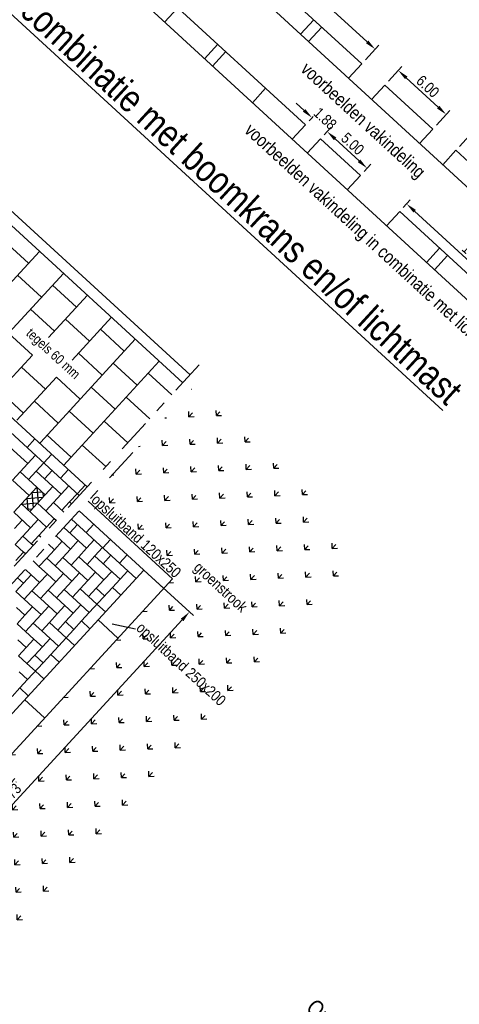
# Model space of a CAD drawing. Header units: metres. Extents: x 111546 to 149831, y 498798 to 507863.
# Tile 126 of 256: x 113052 to 113056, y 500892 to 500901. Entities that reach past the tile are written whole.
import ezdxf

# ---------------------------------------------------------------- set-up
doc = ezdxf.new("R2010")
doc.units = ezdxf.units.M
doc.linetypes.add('DASHDOT', pattern=[25.4, 12.7, -6.35, 0, -6.35])
doc.linetypes.add('HIDDEN', pattern=[9.525, 6.35, -3.175])
for name, color, linetype in [('0-aanduiding', 3, 'Continuous'), ('0-grenslijn', 3, 'DASHDOT'), ('0-maatvoering', 3, 'Continuous'), ('0-tekst detail', 4, 'Continuous'), ('3-arcering witte steen', 3, 'Continuous'), ('3-opsluiting', 2, 'Continuous'), ('3-steen', 3, 'Continuous'), ('3-tegels', 3, 'Continuous'), ('3-verharding', 2, 'Continuous')]:
    doc.layers.add(name, color=color, linetype=linetype)
doc.layers.add('0-hulplijn', color=6, linetype='Continuous', plot=False)
doc.styles.add('Stempel', font='arial.ttf')
doc.styles.add('Zaanstad', font='ARIALN.TTF')
doc.styles.add('Zaanstad 1-200 1.8mm', font='ARIALN.TTF', dxfattribs={"height": 0.36})
doc.dimstyles.new('1-50', dxfattribs={"dimtxt": 0.1, "dimasz": 0.1, "dimexe": 0.05, "dimexo": 0.05, "dimgap": 0.025, "dimtad": 1, "dimzin": 0, "dimdsep": 46, "dimtxsty": 'Zaanstad', "dimcen": 0, "dimclrd": 256, "dimclre": 256, "dimclrt": 256, "dimadec": 0, "dimazin": 0, "dimtfac": 1, "dimtofl": 0, "dimtmove": 0, "dimatfit": 3, "dimfxl": 1, "dimtfill": 1, "dimtolj": 1, "dimtzin": 0, "dimlwd": -1, "dimlwe": -1, "dimarcsym": 0})

# ---------------------------------------------------------------- blocks, each defined once
blk = doc.blocks.new('*D1272')
at = {"layer": '0-maatvoering', "transparency": 16777216}
for p, q in [((113056.3916, 500902.0301), (113055.8525, 500901.4436)), ((113055.96, 500901.4127), (113056.5085, 500900.9086)), ((113057.1585, 500901.468), (113056.5483, 500900.8041))]:
    blk.add_line(p, q, dxfattribs=at)
for points in [[(113055.9713, 500901.425), (113055.9487, 500901.4004), (113055.8864, 500901.4804)], [(113056.5198, 500900.9208), (113056.4972, 500900.8963), (113056.5821, 500900.8409)]]:
    blk.add_solid(points, dxfattribs=at)
at = {"layer": 'Defpoints', "color": 0, "transparency": 16777216}
for p in [(113056.4255, 500902.0669), (113057.1923, 500901.5048), (113056.5821, 500900.8409)]:
    blk.add_point(p, dxfattribs=at)
at = {"layer": '0-maatvoering', "transparency": 16777216, "insert": (113056.2857, 500901.2166), "char_height": 0.1, "attachment_point": 5, "rotation": 317.41437, "style": 'Zaanstad', "bg_fill": 3, "box_fill_scale": 1.1, "bg_fill_color": 256, "bg_fill_true_color": 13158600, "bg_fill_transparency": 0}
blk.add_mtext('\\A1;0.95', dxfattribs=at)
blk = doc.blocks.new('*D1276')
at = {"layer": '0-maatvoering', "transparency": 16777216}
for p, q in [((113053.6079, 500902.2536), (113053.7319, 500902.3885)), ((113053.7717, 500902.284), (113055.2442, 500900.9306)), ((113055.2277, 500900.7649), (113055.3517, 500900.8998))]:
    blk.add_line(p, q, dxfattribs=at)
for points in [[(113053.783, 500902.2963), (113053.7604, 500902.2718), (113053.6981, 500902.3517)], [(113055.2555, 500900.9429), (113055.233, 500900.9184), (113055.3179, 500900.863)]]:
    blk.add_solid(points, dxfattribs=at)
at = {"layer": 'Defpoints', "color": 0, "transparency": 16777216}
for p in [(113053.5741, 500902.2168), (113055.3179, 500900.863), (113055.1939, 500900.7281)]:
    blk.add_point(p, dxfattribs=at)
at = {"layer": '0-maatvoering', "transparency": 16777216, "insert": (113054.5594, 500901.6633), "char_height": 0.1, "attachment_point": 5, "rotation": 317.41437, "style": 'Zaanstad', "bg_fill": 3, "box_fill_scale": 1.1, "bg_fill_color": 256, "bg_fill_true_color": 13158600, "bg_fill_transparency": 0}
blk.add_mtext('\\A1;22.00', dxfattribs=at)
blk = doc.blocks.new('*D1277')
at = {"layer": '0-maatvoering', "transparency": 16777216}
for p, q in [((113055.4412, 500900.5687), (113055.5652, 500900.7035)), ((113055.605, 500900.5991), (113055.8995, 500900.3284)), ((113055.883, 500900.1626), (113056.007, 500900.2975))]:
    blk.add_line(p, q, dxfattribs=at)
for points in [[(113055.6163, 500900.6113), (113055.5937, 500900.5868), (113055.5314, 500900.6667)], [(113055.9108, 500900.3407), (113055.8882, 500900.3161), (113055.9731, 500900.2607)]]:
    blk.add_solid(points, dxfattribs=at)
at = {"layer": 'Defpoints', "color": 0, "transparency": 16777216}
for p in [(113055.4074, 500900.5318), (113055.9731, 500900.2607), (113055.8492, 500900.1258)]:
    blk.add_point(p, dxfattribs=at)
at = {"layer": '0-maatvoering', "transparency": 16777216, "insert": (113055.8037, 500900.5197), "char_height": 0.1, "attachment_point": 5, "rotation": 317.41437, "style": 'Zaanstad', "bg_fill": 3, "box_fill_scale": 1.1, "bg_fill_color": 256, "bg_fill_true_color": 13158600, "bg_fill_transparency": 0}
blk.add_mtext('\\A1;6.00', dxfattribs=at)
blk = doc.blocks.new('*D1278')
at = {"layer": '0-maatvoering', "transparency": 16777216}
for p, q in [((113056.0965, 500899.9664), (113056.2205, 500900.1013)), ((113056.2603, 500899.9968), (113057.3647, 500898.9818)), ((113057.3482, 500898.816), (113057.4721, 500898.9509))]:
    blk.add_line(p, q, dxfattribs=at)
for points in [[(113056.2716, 500900.0091), (113056.249, 500899.9845), (113056.1867, 500900.0645)], [(113057.376, 500898.994), (113057.3534, 500898.9695), (113057.4383, 500898.9141)]]:
    blk.add_solid(points, dxfattribs=at)
at = {"layer": 'Defpoints', "color": 0, "transparency": 16777216}
for p in [(113056.0627, 500899.9296), (113057.4383, 500898.9141), (113057.3143, 500898.7792)]:
    blk.add_point(p, dxfattribs=at)
at = {"layer": '0-maatvoering', "transparency": 16777216, "insert": (113056.8639, 500899.5453), "char_height": 0.1, "attachment_point": 5, "rotation": 317.41437, "style": 'Zaanstad', "bg_fill": 3, "box_fill_scale": 1.1, "bg_fill_color": 256, "bg_fill_true_color": 13158600, "bg_fill_transparency": 0}
blk.add_mtext('\\A1;17.00', dxfattribs=at)
blk = doc.blocks.new('*D1281')
at = {"layer": '0-maatvoering', "transparency": 16777216}
for p, q in [((113054.6627, 500900.298), (113054.5891, 500900.3656)), ((113054.7091, 500900.2006), (113054.7702, 500900.2671)), ((113054.8475, 500900.0734), (113054.9086, 500900.1399)), ((113054.9484, 500900.0354), (113055.022, 500899.9677))]:
    blk.add_line(p, q, dxfattribs=at)
for points in [[(113054.674, 500900.3102), (113054.6515, 500900.2857), (113054.7364, 500900.2303)], [(113054.9597, 500900.0477), (113054.9371, 500900.0231), (113054.8748, 500900.1031)]]:
    blk.add_solid(points, dxfattribs=at)
at = {"layer": '0-maatvoering', "transparency": 16777216, "insert": (113054.857, 500900.2227), "char_height": 0.1, "attachment_point": 5, "rotation": 317.41437, "style": 'Zaanstad', "bg_fill": 3, "box_fill_scale": 1.1, "bg_fill_color": 256, "bg_fill_true_color": 13158600, "bg_fill_transparency": 0}
blk.add_mtext('\\A1;1.88', dxfattribs=at)
at = {"layer": 'Defpoints', "color": 0, "transparency": 16777216}
for p in [(113054.6753, 500900.1638), (113054.8137, 500900.0366), (113054.8748, 500900.1031)]:
    blk.add_point(p, dxfattribs=at)
blk = doc.blocks.new('*D1282')
at = {"layer": '0-maatvoering', "transparency": 16777216}
for p, q in [((113054.8475, 500900.0734), (113054.9086, 500900.1399)), ((113054.9484, 500900.0354), (113055.1693, 500899.8324)), ((113055.2156, 500899.735), (113055.2768, 500899.8015))]:
    blk.add_line(p, q, dxfattribs=at)
for points in [[(113054.9597, 500900.0477), (113054.9371, 500900.0231), (113054.8748, 500900.1031)], [(113055.1806, 500899.8447), (113055.158, 500899.8201), (113055.2429, 500899.7647)]]:
    blk.add_solid(points, dxfattribs=at)
at = {"layer": 'Defpoints', "color": 0, "transparency": 16777216}
for p in [(113054.8137, 500900.0366), (113055.2429, 500899.7647), (113055.1818, 500899.6982)]:
    blk.add_point(p, dxfattribs=at)
at = {"layer": '0-maatvoering', "transparency": 16777216, "insert": (113055.1103, 500899.9899), "char_height": 0.1, "attachment_point": 5, "rotation": 317.41437, "style": 'Zaanstad', "bg_fill": 3, "box_fill_scale": 1.1, "bg_fill_color": 256, "bg_fill_true_color": 13158600, "bg_fill_transparency": 0}
blk.add_mtext('\\A1;5.00', dxfattribs=at)
blk = doc.blocks.new('*D1283')
at = {"layer": '0-maatvoering', "transparency": 16777216}
for p, q in [((113055.5779, 500899.4021), (113055.6423, 500899.4722)), ((113055.6821, 500899.3677), (113056.7128, 500898.4203)), ((113056.7559, 500898.3194), (113056.8203, 500898.3895))]:
    blk.add_line(p, q, dxfattribs=at)
for points in [[(113055.6933, 500899.38), (113055.6708, 500899.3554), (113055.6084, 500899.4354)], [(113056.7241, 500898.4326), (113056.7016, 500898.408), (113056.7865, 500898.3527)]]:
    blk.add_solid(points, dxfattribs=at)
at = {"layer": 'Defpoints', "color": 0, "transparency": 16777216}
for p in [(113055.5441, 500899.3653), (113056.7865, 500898.3527), (113056.7221, 500898.2826)]:
    blk.add_point(p, dxfattribs=at)
at = {"layer": '0-maatvoering', "transparency": 16777216, "insert": (113056.2489, 500898.95), "char_height": 0.1, "attachment_point": 5, "rotation": 317.41437, "style": 'Zaanstad', "bg_fill": 3, "box_fill_scale": 1.1, "bg_fill_color": 256, "bg_fill_true_color": 13158600, "bg_fill_transparency": 0}
blk.add_mtext('\\A1;16.00', dxfattribs=at)
blk = doc.blocks.new('*D1301')
at = {"layer": '0-maatvoering', "transparency": 16777216}
for p, q in [((113053.2206, 500896.0211), (113053.6415, 500895.6343)), ((113050.4749, 500892.2629), (113053.537, 500895.5945)), ((113050.0233, 500892.5422), (113050.4441, 500892.1555))]:
    blk.add_line(p, q, dxfattribs=at)
for points in [[(113053.5247, 500895.6058), (113053.5492, 500895.5832), (113053.6046, 500895.6682)], [(113050.4627, 500892.2742), (113050.4872, 500892.2516), (113050.4073, 500892.1893)]]:
    blk.add_solid(points, dxfattribs=at)
at = {"layer": 'Defpoints', "color": 0, "transparency": 16777216}
for p in [(113053.1838, 500896.0549), (113053.6046, 500895.6682), (113049.9865, 500892.5761)]:
    blk.add_point(p, dxfattribs=at)
at = {"layer": '0-maatvoering', "transparency": 16777216, "insert": (113051.95, 500893.9802), "char_height": 0.1, "attachment_point": 5, "rotation": 47.41437, "style": 'Zaanstad', "bg_fill": 3, "box_fill_scale": 1.1, "bg_fill_color": 256, "bg_fill_true_color": 13158600, "bg_fill_transparency": 0}
blk.add_mtext('\\A1;4.73', dxfattribs=at)

msp = doc.modelspace()

# ---------------------------------------------------------------- hatches: boundary and pattern name
at = {"layer": '3-tegels'}
h = msp.add_hatch(dxfattribs=at)
h.set_pattern_fill('GRASS', color=256, scale=0.01, angle=-93.53869)
h.set_pattern_definition([(47.414373, (112166.63663, 501306.74697), (-0.010700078, 0.253774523), [0.047625, -0.311585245]), (2.414373, (112166.63663, 501306.74697), (-0.01070008, 0.25377452), [0.047625, -0.206375]), (92.414373, (112166.63663, 501306.74697), (-0.25377452, -0.01070008), [0.047625, -0.206375])])
h.paths.add_polyline_path([(113053.6208, 500897.7264), (113054.0096, 500897.5108), (113054.4413, 500897.0007), (113054.8951, 500896.8386), (113054.9069, 500896.3885), (113055.1168, 500896.316), (113055.0629, 500895.905), (113054.3903, 500895.3554), (113054.1459, 500895.0024), (113053.5448, 500894.3774), (113053.1389, 500893.8729), (113052.3852, 500893.1642), (113051.873, 500892.5005), (113051.2938, 500891.9834), (113051.1302, 500891.6607), (113050.2382, 500892.4805), (113053.4491, 500895.9741), (113052.6691, 500896.691)])
h.paths.add_polyline_path([(113050.2167, 500892.4586), (113051.0425, 500891.6996), (113051.1726, 500891.8412), (113050.3468, 500892.6001)], flags=9)
h.paths.add_polyline_path([(113052.0626, 500894.0593), (113051.8778, 500893.8583), (113052.0311, 500893.7174), (113052.2158, 500893.9184)], flags=24)
h.paths.add_polyline_path([(113053.5407, 500895.801), (113054.3664, 500895.0421), (113054.4965, 500895.1836), (113053.6708, 500895.9425)], flags=24)
h.paths.add_polyline_path([(113052.6275, 500896.6684), (113053.4532, 500895.9095), (113053.5833, 500896.051), (113052.7576, 500896.81)], flags=25)
h.paths.add_polyline_path([(113053.9869, 500896.4953), (113054.48, 500896.0421), (113054.6113, 500896.185), (113054.1182, 500896.6382)], flags=24)

# ---------------------------------------------------------------- linework, layer by layer
at = {"layer": '0-aanduiding'}
msp.add_line((113053.1059, 500895.5086), (113052.8914, 500895.5555), dxfattribs=at)
at = {"layer": '0-grenslijn', "ltscale": 0.025}
for p, q in [((113053.6951, 500897.9489), (113047.8599, 500891.5999)), ((113053.0809, 500897.139), (113047.9304, 500891.535))]:
    msp.add_line(p, q, dxfattribs=at)
at = {"layer": '3-arcering witte steen'}
for p, q in [((113052.1511, 500896.7703), (113052.2423, 500896.7775)), ((113052.165, 500896.6303), (113052.1533, 500896.7727)), ((113052.211, 500896.6804), (113052.1999, 500896.8165)), ((113052.2571, 500896.7303), (113052.254, 500896.7667)), ((113052.0574, 500896.6627), (113052.2055, 500896.6743)), ((113052.0624, 500896.6579), (113052.0612, 500896.6727)), ((113052.1015, 500896.7163), (113052.255, 500896.7283)), ((113052.1166, 500896.6081), (113052.1073, 500896.7226)), ((113052.1076, 500896.6165), (113052.1558, 500896.6203))]:
    msp.add_line(p, q, dxfattribs=at)
at = {"layer": '3-opsluiting'}
for p, q in [((113051.9141, 500899.4154), (113053.6102, 500897.8565)), ((113051.8464, 500899.3418), (113053.5426, 500897.7829)), ((113053.4491, 500895.9741), (113052.6691, 500896.691)), ((113053.3679, 500895.8858), (113052.5879, 500896.6026)), ((113053.0417, 500895.9003), (113053.1838, 500896.0549)), ((113053.4491, 500895.9741), (113050.2382, 500892.4805)), ((113053.0417, 500895.9003), (113050.291, 500892.9074)), ((113052.7609, 500895.5948), (113052.945, 500895.4256)), ((113052.0842, 500894.8585), (113052.2683, 500894.6893))]:
    msp.add_line(p, q, dxfattribs=at)
at = {"layer": '3-steen'}
for p, q in [((113052.6595, 500896.822), (113050.9633, 500898.381)), ((113052.5884, 500896.7447), (113050.8923, 500898.3036)), ((113052.0798, 500897.0696), (113051.881, 500897.2524)), ((113052.1777, 500897.2649), (113052.1066, 500897.1876)), ((113052.1129, 500897.0392), (113052.0418, 500896.9619)), ((113052.0798, 500897.0696), (113052.1129, 500897.0392)), ((113052.184, 500897.1165), (113052.1129, 500897.0392)), ((113052.2613, 500897.0455), (113052.1902, 500896.9681)), ((113052.3323, 500897.1228), (113052.2613, 500897.0455)), ((113052.0418, 500896.9619), (113051.9708, 500896.8846)), ((113052.1192, 500896.8908), (113052.0418, 500896.9619)), ((113052.1902, 500896.9681), (113052.1192, 500896.8908)), ((113052.1902, 500896.9681), (113052.4221, 500896.755)), ((113052.3386, 500896.9744), (113052.2675, 500896.8971)), ((113052.4869, 500896.9807), (113052.4159, 500896.9033)), ((113052.0481, 500896.8135), (113051.9708, 500896.8846)), ((113052.1965, 500896.8198), (113052.1192, 500896.8908)), ((113052.1254, 500896.7425), (113052.0481, 500896.8135)), ((113052.1965, 500896.8198), (113052.1254, 500896.7425)), ((113052.2738, 500896.7487), (113052.1965, 500896.8198)), ((113052.3448, 500896.826), (113052.2738, 500896.7487)), ((113052.4932, 500896.8323), (113052.4221, 500896.755)), ((113052.5705, 500896.7612), (113052.4994, 500896.6839)), ((113052.6415, 500896.8385), (113052.5705, 500896.7612)), ((113052.1254, 500896.7425), (113052.0544, 500896.6652)), ((113052.2027, 500896.6714), (113052.1317, 500896.5941)), ((113052.2738, 500896.7487), (113052.2027, 500896.6714)), ((113052.28, 500896.6004), (113052.2027, 500896.6714)), ((113052.3511, 500896.6777), (113052.28, 500896.6004)), ((113052.4221, 500896.755), (113052.3511, 500896.6777)), ((113052.4463, 500896.5901), (113052.3511, 500896.6777)), ((113052.4994, 500896.6839), (113052.4284, 500896.6066)), ((113052.4994, 500896.6839), (113052.5174, 500896.6674)), ((113052.0544, 500896.6652), (113051.9833, 500896.5879)), ((113051.9833, 500896.5879), (113052.1379, 500896.4458)), ((113052.2863, 500896.452), (113052.0544, 500896.6652)), ((113052.3573, 500896.5293), (113052.28, 500896.6004)), ((113052.0606, 500896.5168), (113051.9896, 500896.4395)), ((113052.1379, 500896.4458), (113052.209, 500896.5231)), ((113052.2863, 500896.452), (113052.3573, 500896.5293)), ((113052.3753, 500896.5128), (113052.3573, 500896.5293)), ((113053.1128, 500895.9776), (113052.5169, 500896.5253)), ((113052.1379, 500896.4458), (113052.0669, 500896.3684)), ((113052.2863, 500896.452), (113052.1442, 500896.2974)), ((113052.6552, 500896.2556), (113052.4458, 500896.448)), ((113052.5002, 500896.398), (113052.5713, 500896.4753)), ((113052.6511, 500896.4019), (113052.7222, 500896.4792)), ((113052.0669, 500896.3684), (113051.9958, 500896.2911)), ((113052.1442, 500896.2974), (113052.0669, 500896.3684)), ((113052.2332, 500896.3582), (113052.2152, 500896.3747)), ((113052.3585, 500896.2431), (113052.4295, 500896.3204)), ((113052.5068, 500896.2493), (113052.3748, 500896.3707)), ((113052.5068, 500896.2493), (113052.5779, 500896.3266)), ((113052.6549, 500896.2559), (113052.7259, 500896.3332)), ((113052.8057, 500896.2598), (113052.8768, 500896.3371)), ((113052.0731, 500896.2201), (113051.9958, 500896.2911)), ((113052.0731, 500896.2201), (113052.0021, 500896.1428)), ((113052.0911, 500896.2036), (113052.0731, 500896.2201)), ((113052.1621, 500896.2809), (113052.1442, 500896.2974)), ((113052.3585, 500896.2431), (113052.2874, 500896.1658)), ((113052.3037, 500896.2934), (113052.3585, 500896.2431)), ((113052.4358, 500896.172), (113052.5068, 500896.2493)), ((113052.6552, 500896.2556), (113052.5841, 500896.1783)), ((113052.8032, 500896.2621), (113052.7322, 500896.1848)), ((113052.2163, 500896.0885), (113052.1616, 500896.1388)), ((113052.2874, 500896.1658), (113052.2163, 500896.0885)), ((113052.3647, 500896.0947), (113052.2874, 500896.1658)), ((113052.4358, 500896.172), (113052.3647, 500896.0947)), ((113052.4358, 500896.172), (113052.6677, 500895.9589)), ((113052.5131, 500896.101), (113052.5841, 500896.1783)), ((113052.816, 500895.9651), (113052.5841, 500896.1783)), ((113052.6611, 500896.1075), (113052.7322, 500896.1848)), ((113052.9644, 500895.9714), (113052.7325, 500896.1845)), ((113052.8805, 500896.1911), (113052.8095, 500896.1138)), ((113052.9604, 500896.1177), (113053.0314, 500896.195)), ((113052.1453, 500896.0111), (113052.0906, 500896.0614)), ((113052.2937, 500896.0174), (113052.2163, 500896.0885)), ((113052.442, 500896.0237), (113052.3647, 500896.0947)), ((113052.6677, 500895.9589), (113052.7387, 500896.0362)), ((113052.816, 500895.9651), (113052.8871, 500896.0424)), ((113052.9644, 500895.9714), (113053.0355, 500896.0487)), ((113052.0742, 500895.9338), (113052.0195, 500895.9841)), ((113052.1453, 500896.0111), (113052.0742, 500895.9338)), ((113052.2226, 500895.9401), (113052.1453, 500896.0111)), ((113052.2937, 500896.0174), (113052.2226, 500895.9401)), ((113052.371, 500895.9463), (113052.2937, 500896.0174)), ((113052.371, 500895.9463), (113052.2999, 500895.869)), ((113052.442, 500896.0237), (113052.371, 500895.9463)), ((113052.5193, 500895.9526), (113052.442, 500896.0237)), ((113052.5193, 500895.9526), (113052.4483, 500895.8753)), ((113052.5904, 500896.0299), (113052.5193, 500895.9526)), ((113052.6677, 500895.9589), (113052.5966, 500895.8815)), ((113052.816, 500895.9651), (113052.6739, 500895.8105)), ((113052.9644, 500895.9714), (113052.8934, 500895.8941)), ((113052.0742, 500895.9338), (113052.0032, 500895.8565)), ((113052.0805, 500895.7855), (113052.0032, 500895.8565)), ((113052.1515, 500895.8628), (113052.0805, 500895.7855)), ((113052.2226, 500895.9401), (113052.1515, 500895.8628)), ((113052.2289, 500895.7917), (113052.1515, 500895.8628)), ((113052.2999, 500895.869), (113052.2289, 500895.7917)), ((113052.3772, 500895.798), (113052.2999, 500895.869)), ((113052.4483, 500895.8753), (113052.3772, 500895.798)), ((113052.5256, 500895.8042), (113052.4483, 500895.8753)), ((113052.5966, 500895.8815), (113052.5256, 500895.8042)), ((113052.6739, 500895.8105), (113052.5966, 500895.8815)), ((113052.8934, 500895.8941), (113052.6802, 500895.6621)), ((113052.8223, 500895.8168), (113052.745, 500895.8878)), ((113052.9707, 500895.823), (113052.8934, 500895.8941)), ((113052.1578, 500895.7144), (113052.0805, 500895.7855)), ((113052.3062, 500895.7207), (113052.2289, 500895.7917)), ((113052.4545, 500895.7269), (113052.3772, 500895.798)), ((113052.6029, 500895.7332), (113052.5256, 500895.8042)), ((113052.7512, 500895.7394), (113052.6739, 500895.8105)), ((113052.0868, 500895.6371), (113052.0094, 500895.7082)), ((113052.1578, 500895.7144), (113052.0868, 500895.6371)), ((113052.2351, 500895.6434), (113052.1578, 500895.7144)), ((113052.3062, 500895.7207), (113052.2351, 500895.6434)), ((113052.3835, 500895.6496), (113052.3062, 500895.7207)), ((113052.4545, 500895.7269), (113052.3835, 500895.6496)), ((113052.5318, 500895.6559), (113052.4545, 500895.7269)), ((113052.6029, 500895.7332), (113052.5318, 500895.6559)), ((113052.6802, 500895.6621), (113052.6029, 500895.7332)), ((113052.8286, 500895.6684), (113052.7512, 500895.7394)), ((113052.0868, 500895.6371), (113052.0157, 500895.5598)), ((113052.2351, 500895.6434), (113052.1641, 500895.5661)), ((113052.3835, 500895.6496), (113052.3124, 500895.5723)), ((113052.5318, 500895.6559), (113052.4608, 500895.5786)), ((113052.6091, 500895.5848), (113052.5381, 500895.5075)), ((113052.6802, 500895.6621), (113052.6091, 500895.5848)), ((113052.6864, 500895.5138), (113052.6091, 500895.5848)), ((113052.093, 500895.4888), (113052.0157, 500895.5598)), ((113052.1641, 500895.5661), (113052.093, 500895.4888)), ((113052.1703, 500895.4177), (113052.093, 500895.4888)), ((113052.2414, 500895.495), (113052.1641, 500895.5661)), ((113052.3124, 500895.5723), (113052.2414, 500895.495)), ((113052.3187, 500895.424), (113052.2414, 500895.495)), ((113052.3897, 500895.5013), (113052.3124, 500895.5723)), ((113052.4608, 500895.5786), (113052.3897, 500895.5013)), ((113052.467, 500895.4302), (113052.3897, 500895.5013)), ((113052.5381, 500895.5075), (113052.396, 500895.3529)), ((113052.5381, 500895.5075), (113052.4608, 500895.5786)), ((113052.0993, 500895.3404), (113052.022, 500895.4114)), ((113052.1703, 500895.4177), (113052.0993, 500895.3404)), ((113052.2476, 500895.3466), (113052.1703, 500895.4177)), ((113052.3187, 500895.424), (113052.2476, 500895.3466)), ((113052.396, 500895.3529), (113052.3187, 500895.424)), ((113052.5443, 500895.3592), (113052.467, 500895.4302)), ((113052.0993, 500895.3404), (113052.0282, 500895.2631)), ((113052.2476, 500895.3466), (113052.1766, 500895.2693)), ((113052.396, 500895.3529), (113052.3249, 500895.2756)), ((113052.1055, 500895.192), (113052.0282, 500895.2631)), ((113052.1766, 500895.2693), (113052.1055, 500895.192)), ((113052.2539, 500895.1983), (113052.1766, 500895.2693)), ((113052.3249, 500895.2756), (113052.2539, 500895.1983)), ((113052.4022, 500895.2045), (113052.3249, 500895.2756)), ((113052.1828, 500895.121), (113052.1055, 500895.192)), ((113052.2539, 500895.1983), (113052.1118, 500895.0437)), ((113052.1118, 500895.0437), (113052.0345, 500895.1147)), ((113052.1118, 500895.0437), (113052.0407, 500894.9664)), ((113052.2601, 500895.0499), (113052.1828, 500895.121)), ((113052.0407, 500894.9664), (113051.9697, 500894.8891)), ((113052.118, 500894.8953), (113052.0407, 500894.9664))]:
    msp.add_line(p, q, dxfattribs=at)
at = {"layer": '3-tegels'}
for p, q in [((113052.1199, 500898.8867), (113051.899, 500899.0897)), ((113051.5109, 500898.224), (113052.2214, 500898.9971)), ((113051.5592, 500897.8333), (113052.4423, 500898.7941)), ((113052.2393, 500898.5732), (113052.0184, 500898.7762)), ((113052.5617, 500898.4807), (113052.3408, 500898.6837)), ((113052.6632, 500898.5911), (113052.3056, 500898.2021)), ((113052.3587, 500898.2598), (113052.1378, 500898.4628)), ((113052.6811, 500898.1672), (113052.4602, 500898.3702)), ((113052.8841, 500898.3881), (113052.5214, 500897.9935)), ((113052.1557, 500898.0389), (113051.9348, 500898.2419)), ((113053.0034, 500898.0747), (113052.7826, 500898.2777)), ((113053.105, 500898.1851), (113052.232, 500897.2353)), ((113052.1557, 500898.0389), (113051.7903, 500897.6413)), ((113052.8004, 500897.8538), (113052.5796, 500898.0568)), ((113052.6153, 500897.209), (113053.3258, 500897.9821)), ((113053.1228, 500897.7612), (113052.9019, 500897.9642)), ((113052.2751, 500897.7255), (113052.0542, 500897.9285)), ((113053.2243, 500897.8716), (113053.4411, 500897.6724)), ((113052.3766, 500897.8359), (113052.0111, 500897.4383)), ((113052.5974, 500897.6329), (113052.3766, 500897.8359)), ((113052.072, 500897.5046), (113051.8512, 500897.7076)), ((113052.6989, 500897.7433), (113052.9198, 500897.5403)), ((113052.3944, 500897.412), (113052.1735, 500897.615)), ((113053.0213, 500897.6508), (113053.2381, 500897.4516)), ((113052.4959, 500897.5225), (113052.7168, 500897.3194)), ((113052.8183, 500897.4299), (113053.0351, 500897.2307)), ((113052.232, 500897.2353), (113052.2219, 500897.2243)), ((113052.2929, 500897.3016), (113052.5138, 500897.0986)), ((113052.4428, 500897.0213), (113052.6153, 500897.209)), ((113052.6153, 500897.209), (113052.8321, 500897.0098))]:
    msp.add_line(p, q, dxfattribs=at)
at = {"layer": '3-verharding'}
for p, q in [((113053.5741, 500902.2168), (113055.1939, 500900.7281)), ((113052.7296, 500901.7076), (113058.0868, 500896.7838)), ((113053.0555, 500901.6525), (113054.6753, 500900.1638)), ((113055.0721, 500900.5956), (113055.1939, 500900.7281)), ((113055.2856, 500900.3993), (113055.4074, 500900.5318)), ((113055.4074, 500900.5318), (113055.8492, 500900.1258)), ((113054.5535, 500900.0313), (113054.6753, 500900.1638)), ((113055.7274, 500899.9933), (113055.8492, 500900.1258)), ((113054.6919, 500899.904), (113054.8137, 500900.0366)), ((113054.8137, 500900.0366), (113055.1818, 500899.6982)), ((113055.9409, 500899.7971), (113056.0627, 500899.9296)), ((113056.0627, 500899.9296), (113057.3143, 500898.7792)), ((113055.06, 500899.5657), (113055.1818, 500899.6982)), ((113055.4222, 500899.2328), (113055.5441, 500899.3653)), ((113055.5441, 500899.3653), (113056.7221, 500898.2826))]:
    msp.add_line(p, q, dxfattribs=at)
at = {"layer": '3-verharding', "linetype": 'HIDDEN'}
for p, q in [((113053.3754, 500901.114), (113053.4972, 500901.2465)), ((113054.6303, 500901.0016), (113054.7521, 500901.1341)), ((113054.704, 500900.9339), (113054.8258, 500901.0664)), ((113053.7436, 500900.7756), (113053.8654, 500900.9082)), ((113053.8172, 500900.708), (113053.939, 500900.8405)), ((113054.1853, 500900.3696), (113054.3071, 500900.5021)), ((113055.7904, 500898.8944), (113055.9122, 500899.027)), ((113055.864, 500898.8268), (113055.9858, 500898.9593))]:
    msp.add_line(p, q, dxfattribs=at)

# ---------------------------------------------------------------- texts
at = {"color": 1, "linetype": 'Continuous', "style": 'Zaanstad'}
msp.add_text('%%UPrincipedetail: langsparkeren in combinatie met boomkrans en/of lichtmast', height=0.25, rotation=317.42939, dxfattribs=at).set_placement((113049.0248, 500903.9509))
at = {"color": 4, "linetype": 'Continuous', "style": 'Zaanstad'}
msp.add_text('Oplossing A:', height=0.15, rotation=317.41437, dxfattribs=at).set_placement((113054.6709, 500891.9987))
at = {"layer": '0-aanduiding', "style": 'Zaanstad'}
msp.add_text('tegels 60 mm', height=0.09, rotation=317.41437, dxfattribs=at).set_placement((113052.0911, 500898.23))
at = {"layer": '0-hulplijn', "ltscale": 0.01, "insert": (113068.4754, 500974.5479, 0), "char_height": 31.10468, "attachment_point": 1, "rotation": 317.58453, "style": 'Stempel'}
msp.add_mtext_dynamic_manual_height_columns('Details', width=145.978115, gutter_width=4860.1057, heights=[0], dxfattribs=at)
at = {"layer": '0-maatvoering', "style": 'Zaanstad'}
for s, p in [('opsluitband 120x250', (113052.6916, 500896.6908)), ('groenstrook', (113053.6367, 500896.0664)), ('opsluitband 250x200', (113053.1059, 500895.5086))]:
    msp.add_text(s, height=0.1, rotation=317.41437, dxfattribs=at).set_placement(p)
at = {"layer": '0-tekst detail', "color": 2, "style": 'Zaanstad 1-200 1.8mm'}
for s, p in [('voorbeelden vakindeling', (113054.6223, 500900.6656)), ('voorbeelden vakindeling in combinatie met lichtmasten', (113054.1036, 500900.1013))]:
    msp.add_text(s, height=0.12, rotation=317.41437, dxfattribs=at).set_placement(p)

# ---------------------------------------------------------------- next in the draw order: dimensions: what is measured, and where the dimension line sits
at = {"layer": '0-maatvoering'}
dim = msp.add_linear_dim(base=(113056.5821, 500900.8409), p1=(113056.4255, 500902.0669), p2=(113057.1923, 500901.5048), angle=137.41437, dimstyle='1-50', override={"dimtmove": 1}, dxfattribs=at)
dim.commit()
dim.dimension.update_dxf_attribs({"geometry": '*D1272', "text_midpoint": (113056.2857, 500901.2166)})
dim = msp.add_aligned_dim(p1=(113049.9865, 500892.5761), p2=(113053.1838, 500896.0549), distance=-0.5716, dimstyle='1-50', dxfattribs=at)
dim.commit()
dim.dimension.update_dxf_attribs({"geometry": '*D1301', "text_midpoint": (113051.95, 500893.9802)})

# ---------------------------------------------------------------- next in the draw order: linework, layer by layer
at = {"layer": '3-verharding'}
msp.add_line((113053.2482, 500902.2719), (113058.6054, 500897.3481), dxfattribs=at)

# ---------------------------------------------------------------- next in the draw order: dimensions: what is measured, and where the dimension line sits
at = {"layer": '0-maatvoering'}
for p1, p2, text, picture, middle in [((113053.5741, 500902.2168), (113055.1939, 500900.7281), '22.00', '*D1276', (113054.5594, 500901.6633)), ((113055.4074, 500900.5318), (113055.8492, 500900.1258), '6.00', '*D1277', (113055.8037, 500900.5197)), ((113056.0627, 500899.9296), (113057.3143, 500898.7792), '17.00', '*D1278', (113056.8639, 500899.5453))]:
    dim = msp.add_aligned_dim(p1=p1, p2=p2, distance=0.1832, text=text, dimstyle='1-50', dxfattribs=at)
    dim.commit()
    dim.dimension.update_dxf_attribs({"geometry": picture, "text_midpoint": middle})
dim = msp.add_linear_dim(base=(113054.8748, 500900.1031), p1=(113054.6753, 500900.1638), p2=(113054.8137, 500900.0366), angle=317.41437, text='1.88', dimstyle='1-50', dxfattribs=at)
dim.commit()
dim.dimension.update_dxf_attribs({"geometry": '*D1281', "text_midpoint": (113054.8056, 500900.1667), "dimtype": 161})

# ---------------------------------------------------------------- next in the draw order: dimensions: what is measured, and where the dimension line sits
for p1, p2, distance, text, picture, middle in [((113054.8137, 500900.0366), (113055.1818, 500899.6982), 0.0903, '5.00', '*D1282', (113055.1103, 500899.9899)), ((113055.5441, 500899.3653), (113056.7221, 500898.2826), 0.0952, '16.00', '*D1283', (113056.2489, 500898.95))]:
    dim = msp.add_aligned_dim(p1=p1, p2=p2, distance=distance, text=text, dimstyle='1-50', dxfattribs=at)
    dim.commit()
    dim.dimension.update_dxf_attribs({"geometry": picture, "text_midpoint": middle})

doc.saveas('drawing.dxf')
